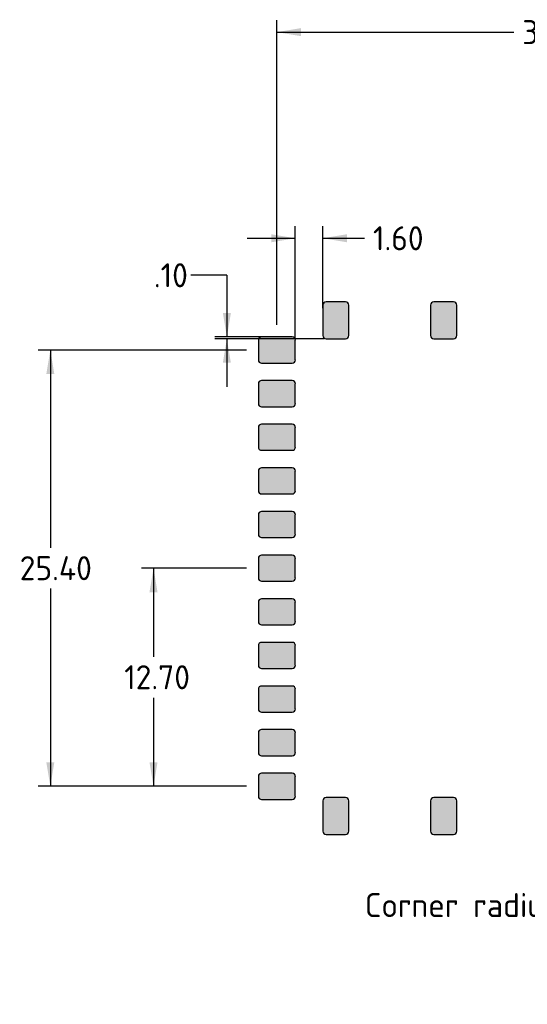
# Model space of a CAD drawing. Header units: millimetres. Extents: x 10 to 287, y 2 to 200.
# Tile 6 of 7: x 118 to 148, y 92 to 149. Entities that reach past the tile are written whole.
import ezdxf
from ezdxf import colors
from ezdxf.entities.mleader import LeaderData, LeaderLine
from ezdxf.enums import TextEntityAlignment as Align
from ezdxf.math import Vec2, Vec3

# ---------------------------------------------------------------- set-up
doc = ezdxf.new("R2010")
doc.units = ezdxf.units.MM
doc.layers.add('Default', color=7, linetype='Continuous')
doc.layers.add('TopLayer', color=7, linetype='Continuous')
doc.styles.add('SEACAD_Solid_Edge_ISO', font='seiso.ttf')
doc.dimstyles.new('CAEN_FORI', dxfattribs={"dimtxt": 1.4, "dimasz": 1.4, "dimexe": 0.7, "dimexo": 0.7, "dimgap": 0.35, "dimtad": 0, "dimtih": 1, "dimtoh": 1, "dimzin": 4, "dimdsep": 46, "dimtxsty": 'SEACAD_Solid_Edge_ISO', "dimblk1": '_SE_FILLED', "dimblk2": '_SE_FILLED', "dimsah": 1, "dimcen": 0.7, "dimadec": 0, "dimazin": 0, "dimtfac": 0.8, "dimtofl": 0, "dimtmove": 0, "dimatfit": 3, "dimfxl": 1, "dimtolj": 1, "dimtzin": 4, "dimarcsym": 0})

# ---------------------------------------------------------------- blocks, each defined once
blk = doc.blocks.new('_SE_FILLED')
at = {"color": 0}
blk.add_line((0, 0), (-1, 0), dxfattribs=at)
blk.add_solid([(0, 0), (-1, -0.1665), (-1, 0.1665), (0, 0)], dxfattribs=at)
blk = doc.blocks.new('SE1')
at = {"layer": 'TopLayer', "color": 7, "linetype": 'Continuous'}
for p, q in [((143.611, 103.771), (142.472, 103.771)), ((142.282, 103.581), (142.282, 101.812)), ((143.801, 101.812), (143.801, 103.581)), ((142.472, 101.622), (143.611, 101.622))]:
    blk.add_line(p, q, dxfattribs=at)
for centre, start, end in [((142.472, 103.581), 90, 180), ((143.611, 103.581), 0, 90), ((142.472, 101.812), 180, 270), ((143.611, 101.812), 270, 0)]:
    blk.add_arc(centre, 0.19, start, end, dxfattribs=at)
blk = doc.blocks.new('SE')
at = {"layer": 'TopLayer'}
blk.add_blockref('SE1', (0, 0), dxfattribs=at)
blk = doc.blocks.new('SE13')
at = {"layer": 'TopLayer', "color": 7, "linetype": 'Continuous'}
for p, q in [((142.282, 132.441), (142.282, 130.671)), ((143.611, 132.63), (142.472, 132.63)), ((143.801, 130.671), (143.801, 132.441)), ((142.472, 130.482), (143.611, 130.482))]:
    blk.add_line(p, q, dxfattribs=at)
for centre, start, end in [((142.472, 132.441), 90, 180), ((143.611, 132.441), 0, 90), ((142.472, 130.671), 180, 270), ((143.611, 130.671), 270, 0)]:
    blk.add_arc(centre, 0.19, start, end, dxfattribs=at)
blk = doc.blocks.new('SE12')
at = {"layer": 'TopLayer'}
blk.add_blockref('SE13', (0, 0), dxfattribs=at)
blk = doc.blocks.new('SE15')
at = {"layer": 'TopLayer', "color": 7, "linetype": 'Continuous'}
for p, q in [((136.008, 132.441), (136.008, 130.671)), ((137.337, 132.63), (136.198, 132.63)), ((137.527, 130.671), (137.527, 132.441)), ((136.198, 130.482), (137.337, 130.482))]:
    blk.add_line(p, q, dxfattribs=at)
for centre, start, end in [((136.198, 132.441), 90, 180), ((137.337, 132.441), 0, 90), ((136.198, 130.671), 180, 270), ((137.337, 130.671), 270, 0)]:
    blk.add_arc(centre, 0.19, start, end, dxfattribs=at)
blk = doc.blocks.new('SE14')
at = {"layer": 'TopLayer'}
blk.add_blockref('SE15', (0, 0), dxfattribs=at)
blk = doc.blocks.new('SE17')
at = {"layer": 'TopLayer', "color": 7, "linetype": 'Continuous'}
for p, q in [((137.337, 103.771), (136.198, 103.771)), ((136.008, 103.581), (136.008, 101.812)), ((137.527, 101.812), (137.527, 103.581)), ((136.198, 101.622), (137.337, 101.622))]:
    blk.add_line(p, q, dxfattribs=at)
for centre, start, end in [((136.198, 103.581), 90, 180), ((137.337, 103.581), 0, 90), ((136.198, 101.812), 180, 270), ((137.337, 101.812), 270, 0)]:
    blk.add_arc(centre, 0.19, start, end, dxfattribs=at)
blk = doc.blocks.new('SE16')
at = {"layer": 'TopLayer'}
blk.add_blockref('SE17', (0, 0), dxfattribs=at)
blk = doc.blocks.new('SE21')
at = {"layer": 'TopLayer', "color": 7, "linetype": 'Continuous'}
for p, q in [((132.262, 110.076), (132.262, 108.937)), ((134.221, 110.266), (132.451, 110.266)), ((134.41, 108.937), (134.41, 110.076)), ((132.451, 108.747), (134.221, 108.747))]:
    blk.add_line(p, q, dxfattribs=at)
for centre, start, end in [((132.451, 110.076), 90, 180), ((134.221, 110.076), 0, 90), ((132.451, 108.937), 180, 270), ((134.221, 108.937), 270, 0)]:
    blk.add_arc(centre, 0.19, start, end, dxfattribs=at)
blk = doc.blocks.new('SE20')
at = {"layer": 'TopLayer'}
blk.add_blockref('SE21', (0, 0), dxfattribs=at)
blk = doc.blocks.new('SE35')
at = {"layer": 'TopLayer', "color": 7, "linetype": 'Continuous'}
for p, q in [((132.262, 122.776), (132.262, 121.637)), ((134.221, 122.966), (132.451, 122.966)), ((134.41, 121.637), (134.41, 122.776)), ((132.451, 121.447), (134.221, 121.447))]:
    blk.add_line(p, q, dxfattribs=at)
for centre, start, end in [((132.451, 122.776), 90, 180), ((134.221, 122.776), 0, 90), ((132.451, 121.637), 180, 270), ((134.221, 121.637), 270, 0)]:
    blk.add_arc(centre, 0.19, start, end, dxfattribs=at)
blk = doc.blocks.new('SE34')
at = {"layer": 'TopLayer'}
blk.add_blockref('SE35', (0, 0), dxfattribs=at)
blk = doc.blocks.new('SE37')
at = {"layer": 'TopLayer', "color": 7, "linetype": 'Continuous'}
for p, q in [((132.262, 125.316), (132.262, 124.177)), ((134.221, 125.506), (132.451, 125.506)), ((134.41, 124.177), (134.41, 125.316)), ((132.451, 123.987), (134.221, 123.987))]:
    blk.add_line(p, q, dxfattribs=at)
for centre, start, end in [((132.451, 125.316), 90, 180), ((134.221, 125.316), 0, 90), ((132.451, 124.177), 180, 270), ((134.221, 124.177), 270, 0)]:
    blk.add_arc(centre, 0.19, start, end, dxfattribs=at)
blk = doc.blocks.new('SE36')
at = {"layer": 'TopLayer'}
blk.add_blockref('SE37', (0, 0), dxfattribs=at)
blk = doc.blocks.new('SE39')
at = {"layer": 'TopLayer', "color": 7, "linetype": 'Continuous'}
for p, q in [((132.262, 117.696), (132.262, 116.557)), ((134.221, 117.886), (132.451, 117.886)), ((134.41, 116.557), (134.41, 117.696)), ((132.451, 116.367), (134.221, 116.367))]:
    blk.add_line(p, q, dxfattribs=at)
for centre, start, end in [((132.451, 117.696), 90, 180), ((134.221, 117.696), 0, 90), ((132.451, 116.557), 180, 270), ((134.221, 116.557), 270, 0)]:
    blk.add_arc(centre, 0.19, start, end, dxfattribs=at)
blk = doc.blocks.new('SE38')
at = {"layer": 'TopLayer'}
blk.add_blockref('SE39', (0, 0), dxfattribs=at)
blk = doc.blocks.new('SE43')
at = {"layer": 'TopLayer', "color": 7, "linetype": 'Continuous'}
for p, q in [((132.262, 104.996), (132.262, 103.857)), ((134.221, 105.186), (132.451, 105.186)), ((134.41, 103.857), (134.41, 104.996)), ((132.451, 103.667), (134.221, 103.667))]:
    blk.add_line(p, q, dxfattribs=at)
for centre, start, end in [((132.451, 104.996), 90, 180), ((134.221, 104.996), 0, 90), ((132.451, 103.857), 180, 270), ((134.221, 103.857), 270, 0)]:
    blk.add_arc(centre, 0.19, start, end, dxfattribs=at)
blk = doc.blocks.new('SE42')
at = {"layer": 'TopLayer'}
blk.add_blockref('SE43', (0, 0), dxfattribs=at)
blk = doc.blocks.new('SE45')
at = {"layer": 'TopLayer', "color": 7, "linetype": 'Continuous'}
for p, q in [((132.262, 127.856), (132.262, 126.717)), ((134.221, 128.046), (132.451, 128.046)), ((134.41, 126.717), (134.41, 127.856)), ((132.451, 126.527), (134.221, 126.527))]:
    blk.add_line(p, q, dxfattribs=at)
for centre, start, end in [((132.451, 127.856), 90, 180), ((134.221, 127.856), 0, 90), ((132.451, 126.717), 180, 270), ((134.221, 126.717), 270, 0)]:
    blk.add_arc(centre, 0.19, start, end, dxfattribs=at)
blk = doc.blocks.new('SE44')
at = {"layer": 'TopLayer'}
blk.add_blockref('SE45', (0, 0), dxfattribs=at)
blk = doc.blocks.new('SE47')
at = {"layer": 'TopLayer', "color": 7, "linetype": 'Continuous'}
for p, q in [((134.221, 120.426), (132.451, 120.426)), ((132.262, 120.236), (132.262, 119.097)), ((134.41, 119.097), (134.41, 120.236)), ((132.451, 118.907), (134.221, 118.907))]:
    blk.add_line(p, q, dxfattribs=at)
for centre, start, end in [((132.451, 120.236), 90, 180), ((134.221, 120.236), 0, 90), ((132.451, 119.097), 180, 270), ((134.221, 119.097), 270, 0)]:
    blk.add_arc(centre, 0.19, start, end, dxfattribs=at)
blk = doc.blocks.new('SE46')
at = {"layer": 'TopLayer'}
blk.add_blockref('SE47', (0, 0), dxfattribs=at)
blk = doc.blocks.new('SE49')
at = {"layer": 'TopLayer', "color": 7, "linetype": 'Continuous'}
for p, q in [((132.262, 107.536), (132.262, 106.397)), ((134.221, 107.726), (132.451, 107.726)), ((134.41, 106.397), (134.41, 107.536)), ((132.451, 106.207), (134.221, 106.207))]:
    blk.add_line(p, q, dxfattribs=at)
for centre, start, end in [((132.451, 107.536), 90, 180), ((134.221, 107.536), 0, 90), ((132.451, 106.397), 180, 270), ((134.221, 106.397), 270, 0)]:
    blk.add_arc(centre, 0.19, start, end, dxfattribs=at)
blk = doc.blocks.new('SE48')
at = {"layer": 'TopLayer'}
blk.add_blockref('SE49', (0, 0), dxfattribs=at)
blk = doc.blocks.new('SE59')
at = {"layer": 'TopLayer', "color": 7, "linetype": 'Continuous'}
for p, q in [((134.221, 115.346), (132.451, 115.346)), ((132.262, 115.156), (132.262, 114.017)), ((134.41, 114.017), (134.41, 115.156)), ((132.451, 113.827), (134.221, 113.827))]:
    blk.add_line(p, q, dxfattribs=at)
for centre, start, end in [((132.451, 115.156), 90, 180), ((134.221, 115.156), 0, 90), ((132.451, 114.017), 180, 270), ((134.221, 114.017), 270, 0)]:
    blk.add_arc(centre, 0.19, start, end, dxfattribs=at)
blk = doc.blocks.new('SE58')
at = {"layer": 'TopLayer'}
blk.add_blockref('SE59', (0, 0), dxfattribs=at)
blk = doc.blocks.new('SE61')
at = {"layer": 'TopLayer', "color": 7, "linetype": 'Continuous'}
for p, q in [((132.262, 112.616), (132.262, 111.477)), ((134.221, 112.806), (132.451, 112.806)), ((134.41, 111.477), (134.41, 112.616)), ((132.451, 111.287), (134.221, 111.287))]:
    blk.add_line(p, q, dxfattribs=at)
for centre, start, end in [((132.451, 112.616), 90, 180), ((134.221, 112.616), 0, 90), ((132.451, 111.477), 180, 270), ((134.221, 111.477), 270, 0)]:
    blk.add_arc(centre, 0.19, start, end, dxfattribs=at)
blk = doc.blocks.new('SE60')
at = {"layer": 'TopLayer'}
blk.add_blockref('SE61', (0, 0), dxfattribs=at)
blk = doc.blocks.new('SE63')
at = {"layer": 'TopLayer', "color": 7, "linetype": 'Continuous'}
for p, q in [((132.262, 130.396), (132.262, 129.257)), ((134.221, 130.586), (132.451, 130.586)), ((134.41, 129.257), (134.41, 130.396)), ((132.451, 129.067), (134.221, 129.067))]:
    blk.add_line(p, q, dxfattribs=at)
for centre, start, end in [((132.451, 130.396), 90, 180), ((134.221, 130.396), 0, 90), ((132.451, 129.257), 180, 270), ((134.221, 129.257), 270, 0)]:
    blk.add_arc(centre, 0.19, start, end, dxfattribs=at)
blk = doc.blocks.new('SE62')
at = {"layer": 'TopLayer'}
blk.add_blockref('SE63', (0, 0), dxfattribs=at)
blk = doc.blocks.new('DMBLK1')
at = {"layer": 'Default', "linetype": 'Continuous'}
for points in [[(134.736, 148.566), (133.336, 148.332), (134.736, 148.099)], [(163.798, 148.566), (163.798, 148.099), (165.198, 148.332)]]:
    blk.add_hatch(color=7, dxfattribs=at).paths.add_polyline_path(points)
at = {"layer": 'Default', "color": 7, "linetype": 'Continuous'}
for p, q in [((133.336, 131.286), (133.336, 149.032)), ((165.198, 131.286), (165.198, 149.032)), ((133.336, 148.332), (147.122, 148.332)), ((151.411, 148.332), (165.198, 148.332))]:
    blk.add_line(p, q, dxfattribs=at)
at = {"layer": 'Default', "color": 7, "linetype": 'Continuous', "style": 'SEACAD_Solid_Edge_ISO'}
blk.add_text('31.86', height=1.4, dxfattribs=at).set_placement((147.612, 149.032), align=Align.TOP_LEFT)
blk = doc.blocks.new('DMBLK3')
at = {"layer": 'Default', "linetype": 'Continuous'}
for points in [[(119.928, 128.426), (120.395, 128.426), (120.162, 129.826)], [(119.928, 105.826), (120.162, 104.426), (120.395, 105.826)]]:
    blk.add_hatch(color=7, dxfattribs=at).paths.add_polyline_path(points)
at = {"layer": 'Default', "color": 7, "linetype": 'Continuous'}
for p, q in [((131.562, 129.826), (119.462, 129.826)), ((120.162, 129.826), (120.162, 118.316)), ((120.162, 115.936), (120.162, 104.426)), ((131.562, 104.426), (119.462, 104.426))]:
    blk.add_line(p, q, dxfattribs=at)
at = {"layer": 'Default', "color": 7, "linetype": 'Continuous', "style": 'SEACAD_Solid_Edge_ISO'}
blk.add_text('25.40', height=1.4, dxfattribs=at).set_placement((118.38, 117.826), align=Align.TOP_LEFT)
blk = doc.blocks.new('DMBLK4')
at = {"layer": 'Default', "linetype": 'Continuous'}
for points in [[(130.195, 131.986), (130.429, 130.586), (130.662, 131.986)], [(130.195, 129.082), (130.662, 129.082), (130.429, 130.482)]]:
    blk.add_hatch(color=7, dxfattribs=at).paths.add_polyline_path(points)
at = {"layer": 'Default', "color": 7, "linetype": 'Continuous'}
for p, q in [((130.429, 134.178), (128.329, 134.178)), ((130.429, 134.178), (130.429, 130.586)), ((132.636, 130.586), (129.729, 130.586)), ((136.068, 130.482), (129.729, 130.482)), ((130.429, 130.482), (130.429, 127.682))]:
    blk.add_line(p, q, dxfattribs=at)
at = {"layer": 'Default', "color": 7, "linetype": 'Continuous', "style": 'SEACAD_Solid_Edge_ISO'}
blk.add_text('.10', height=1.4, dxfattribs=at).set_placement((126.184, 134.878), align=Align.TOP_LEFT)
blk = doc.blocks.new('DMBLK5')
at = {"layer": 'Default', "linetype": 'Continuous'}
for points in [[(133.01, 136.566), (133.01, 136.099), (134.41, 136.332)], [(137.408, 136.566), (136.008, 136.332), (137.408, 136.099)]]:
    blk.add_hatch(color=7, dxfattribs=at).paths.add_polyline_path(points)
at = {"layer": 'Default', "color": 7, "linetype": 'Continuous'}
for p, q in [((134.41, 130.526), (134.41, 137.032)), ((136.008, 132.256), (136.008, 137.032)), ((131.61, 136.332), (134.41, 136.332)), ((136.008, 136.332), (138.436, 136.332))]:
    blk.add_line(p, q, dxfattribs=at)
at = {"layer": 'Default', "color": 7, "linetype": 'Continuous', "style": 'SEACAD_Solid_Edge_ISO'}
blk.add_text('1.60', height=1.4, dxfattribs=at).set_placement((138.926, 137.032), align=Align.TOP_LEFT)
blk = doc.blocks.new('DMBLK9')
at = {"layer": 'Default', "linetype": 'Continuous'}
for points in [[(125.928, 115.726), (126.395, 115.726), (126.162, 117.126)], [(125.928, 105.826), (126.162, 104.426), (126.395, 105.826)]]:
    blk.add_hatch(color=7, dxfattribs=at).paths.add_polyline_path(points)
at = {"layer": 'Default', "color": 7, "linetype": 'Continuous'}
for p, q in [((131.562, 117.126), (125.462, 117.126)), ((126.162, 117.126), (126.162, 111.966)), ((126.162, 109.586), (126.162, 104.426)), ((131.562, 104.426), (125.462, 104.426))]:
    blk.add_line(p, q, dxfattribs=at)
at = {"layer": 'Default', "color": 7, "linetype": 'Continuous', "style": 'SEACAD_Solid_Edge_ISO'}
blk.add_text('12.70', height=1.4, dxfattribs=at).set_placement((124.459, 111.476), align=Align.TOP_LEFT)

msp = doc.modelspace()

# ---------------------------------------------------------------- hatches: boundary and pattern name
at = {"layer": 'TopLayer', "linetype": 'Continuous'}
h = msp.add_hatch(color=7, dxfattribs=at)
edge = h.paths.add_edge_path()
edge.add_arc((136.198, 132.441), 0.19, 90, 180)
edge.add_line((136.008, 132.441), (136.008, 130.671))
edge.add_arc((136.198, 130.671), 0.19, 180, 270)
edge.add_line((136.198, 130.482), (137.337, 130.482))
edge.add_arc((137.337, 130.671), 0.19, 270, 360)
edge.add_line((137.527, 130.671), (137.527, 132.441))
edge.add_arc((137.337, 132.441), 0.19, 0, 90)
edge.add_line((137.337, 132.63), (136.198, 132.63))
h = msp.add_hatch(color=7, dxfattribs=at)
edge = h.paths.add_edge_path()
edge.add_arc((142.472, 132.441), 0.19, 90, 180)
edge.add_line((142.282, 132.441), (142.282, 130.671))
edge.add_arc((142.472, 130.671), 0.19, 180, 270)
edge.add_line((142.472, 130.482), (143.611, 130.482))
edge.add_arc((143.611, 130.671), 0.19, 270, 360)
edge.add_line((143.801, 130.671), (143.801, 132.441))
edge.add_arc((143.611, 132.441), 0.19, 0, 90)
edge.add_line((143.611, 132.63), (142.472, 132.63))
h = msp.add_hatch(color=7, dxfattribs=at)
edge = h.paths.add_edge_path()
edge.add_arc((132.451, 130.396), 0.19, 90, 180)
edge.add_line((132.262, 130.396), (132.262, 129.257))
edge.add_arc((132.451, 129.257), 0.19, 180, 270)
edge.add_line((132.451, 129.067), (134.221, 129.067))
edge.add_arc((134.221, 129.257), 0.19, 270, 360)
edge.add_line((134.41, 129.257), (134.41, 130.396))
edge.add_arc((134.221, 130.396), 0.19, 0, 90)
edge.add_line((134.221, 130.586), (132.451, 130.586))
h = msp.add_hatch(color=7, dxfattribs=at)
edge = h.paths.add_edge_path()
edge.add_arc((132.451, 127.856), 0.19, 90, 180)
edge.add_line((132.262, 127.856), (132.262, 126.717))
edge.add_arc((132.451, 126.717), 0.19, 180, 270)
edge.add_line((132.451, 126.527), (134.221, 126.527))
edge.add_arc((134.221, 126.717), 0.19, 270, 360)
edge.add_line((134.41, 126.717), (134.41, 127.856))
edge.add_arc((134.221, 127.856), 0.19, 0, 90)
edge.add_line((134.221, 128.046), (132.451, 128.046))
h = msp.add_hatch(color=7, dxfattribs=at)
edge = h.paths.add_edge_path()
edge.add_arc((132.451, 125.316), 0.19, 90, 180)
edge.add_line((132.262, 125.316), (132.262, 124.177))
edge.add_arc((132.451, 124.177), 0.19, 180, 270)
edge.add_line((132.451, 123.987), (134.221, 123.987))
edge.add_arc((134.221, 124.177), 0.19, 270, 360)
edge.add_line((134.41, 124.177), (134.41, 125.316))
edge.add_arc((134.221, 125.316), 0.19, 0, 90)
edge.add_line((134.221, 125.506), (132.451, 125.506))
h = msp.add_hatch(color=7, dxfattribs=at)
edge = h.paths.add_edge_path()
edge.add_arc((132.451, 122.776), 0.19, 90, 180)
edge.add_line((132.262, 122.776), (132.262, 121.637))
edge.add_arc((132.451, 121.637), 0.19, 180, 270)
edge.add_line((132.451, 121.447), (134.221, 121.447))
edge.add_arc((134.221, 121.637), 0.19, 270, 360)
edge.add_line((134.41, 121.637), (134.41, 122.776))
edge.add_arc((134.221, 122.776), 0.19, 0, 90)
edge.add_line((134.221, 122.966), (132.451, 122.966))
h = msp.add_hatch(color=7, dxfattribs=at)
edge = h.paths.add_edge_path()
edge.add_arc((132.451, 120.236), 0.19, 90, 180)
edge.add_line((132.262, 120.236), (132.262, 119.097))
edge.add_arc((132.451, 119.097), 0.19, 180, 270)
edge.add_line((132.451, 118.907), (134.221, 118.907))
edge.add_arc((134.221, 119.097), 0.19, 270, 360)
edge.add_line((134.41, 119.097), (134.41, 120.236))
edge.add_arc((134.221, 120.236), 0.19, 0, 90)
edge.add_line((134.221, 120.426), (132.451, 120.426))
h = msp.add_hatch(color=7, dxfattribs=at)
edge = h.paths.add_edge_path()
edge.add_arc((132.451, 117.696), 0.19, 90, 180)
edge.add_line((132.262, 117.696), (132.262, 116.557))
edge.add_arc((132.451, 116.557), 0.19, 180, 270)
edge.add_line((132.451, 116.367), (134.221, 116.367))
edge.add_arc((134.221, 116.557), 0.19, 270, 360)
edge.add_line((134.41, 116.557), (134.41, 117.696))
edge.add_arc((134.221, 117.696), 0.19, 0, 90)
edge.add_line((134.221, 117.886), (132.451, 117.886))
h = msp.add_hatch(color=7, dxfattribs=at)
edge = h.paths.add_edge_path()
edge.add_arc((132.451, 115.156), 0.19, 90, 180)
edge.add_line((132.262, 115.156), (132.262, 114.017))
edge.add_arc((132.451, 114.017), 0.19, 180, 270)
edge.add_line((132.451, 113.827), (134.221, 113.827))
edge.add_arc((134.221, 114.017), 0.19, 270, 360)
edge.add_line((134.41, 114.017), (134.41, 115.156))
edge.add_arc((134.221, 115.156), 0.19, 0, 90)
edge.add_line((134.221, 115.346), (132.451, 115.346))
h = msp.add_hatch(color=7, dxfattribs=at)
edge = h.paths.add_edge_path()
edge.add_arc((132.451, 112.616), 0.19, 90, 180)
edge.add_line((132.262, 112.616), (132.262, 111.477))
edge.add_arc((132.451, 111.477), 0.19, 180, 270)
edge.add_line((132.451, 111.287), (134.221, 111.287))
edge.add_arc((134.221, 111.477), 0.19, 270, 360)
edge.add_line((134.41, 111.477), (134.41, 112.616))
edge.add_arc((134.221, 112.616), 0.19, 0, 90)
edge.add_line((134.221, 112.806), (132.451, 112.806))
h = msp.add_hatch(color=7, dxfattribs=at)
edge = h.paths.add_edge_path()
edge.add_arc((132.451, 110.076), 0.19, 90, 180)
edge.add_line((132.262, 110.076), (132.262, 108.937))
edge.add_arc((132.451, 108.937), 0.19, 180, 270)
edge.add_line((132.451, 108.747), (134.221, 108.747))
edge.add_arc((134.221, 108.937), 0.19, 270, 360)
edge.add_line((134.41, 108.937), (134.41, 110.076))
edge.add_arc((134.221, 110.076), 0.19, 0, 90)
edge.add_line((134.221, 110.266), (132.451, 110.266))
h = msp.add_hatch(color=7, dxfattribs=at)
edge = h.paths.add_edge_path()
edge.add_arc((132.451, 107.536), 0.19, 90, 180)
edge.add_line((132.262, 107.536), (132.262, 106.397))
edge.add_arc((132.451, 106.397), 0.19, 180, 270)
edge.add_line((132.451, 106.207), (134.221, 106.207))
edge.add_arc((134.221, 106.397), 0.19, 270, 360)
edge.add_line((134.41, 106.397), (134.41, 107.536))
edge.add_arc((134.221, 107.536), 0.19, 0, 90)
edge.add_line((134.221, 107.726), (132.451, 107.726))
h = msp.add_hatch(color=7, dxfattribs=at)
edge = h.paths.add_edge_path()
edge.add_arc((132.451, 104.996), 0.19, 90, 180)
edge.add_line((132.262, 104.996), (132.262, 103.857))
edge.add_arc((132.451, 103.857), 0.19, 180, 270)
edge.add_line((132.451, 103.667), (134.221, 103.667))
edge.add_arc((134.221, 103.857), 0.19, 270, 360)
edge.add_line((134.41, 103.857), (134.41, 104.996))
edge.add_arc((134.221, 104.996), 0.19, 0, 90)
edge.add_line((134.221, 105.186), (132.451, 105.186))
h = msp.add_hatch(color=7, dxfattribs=at)
edge = h.paths.add_edge_path()
edge.add_arc((136.198, 103.581), 0.19, 90, 180)
edge.add_line((136.008, 103.581), (136.008, 101.812))
edge.add_arc((136.198, 101.812), 0.19, 180, 270)
edge.add_line((136.198, 101.622), (137.337, 101.622))
edge.add_arc((137.337, 101.812), 0.19, 270, 360)
edge.add_line((137.527, 101.812), (137.527, 103.581))
edge.add_arc((137.337, 103.581), 0.19, 0, 90)
edge.add_line((137.337, 103.771), (136.198, 103.771))
h = msp.add_hatch(color=7, dxfattribs=at)
edge = h.paths.add_edge_path()
edge.add_arc((142.472, 103.581), 0.19, 90, 180)
edge.add_line((142.282, 103.581), (142.282, 101.812))
edge.add_arc((142.472, 101.812), 0.19, 180, 270)
edge.add_line((142.472, 101.622), (143.611, 101.622))
edge.add_arc((143.611, 101.812), 0.19, 270, 360)
edge.add_line((143.801, 101.812), (143.801, 103.581))
edge.add_arc((143.611, 103.581), 0.19, 0, 90)
edge.add_line((143.611, 103.771), (142.472, 103.771))

# ---------------------------------------------------------------- linework, layer by layer
at = {"layer": 'TopLayer', "color": 7, "linetype": 'Continuous'}
for p, q in [((136.008, 132.441), (136.008, 130.671)), ((137.337, 132.63), (136.198, 132.63)), ((137.527, 130.671), (137.527, 132.441)), ((142.282, 132.441), (142.282, 130.671)), ((143.611, 132.63), (142.472, 132.63)), ((143.801, 130.671), (143.801, 132.441)), ((132.262, 130.396), (132.262, 129.257)), ((134.221, 130.586), (132.451, 130.586)), ((134.41, 129.257), (134.41, 130.396)), ((136.198, 130.482), (137.337, 130.482)), ((142.472, 130.482), (143.611, 130.482)), ((132.451, 129.067), (134.221, 129.067)), ((132.262, 127.856), (132.262, 126.717)), ((134.221, 128.046), (132.451, 128.046)), ((134.41, 126.717), (134.41, 127.856)), ((132.451, 126.527), (134.221, 126.527)), ((132.262, 125.316), (132.262, 124.177)), ((134.221, 125.506), (132.451, 125.506)), ((134.41, 124.177), (134.41, 125.316)), ((132.451, 123.987), (134.221, 123.987)), ((132.262, 122.776), (132.262, 121.637)), ((134.221, 122.966), (132.451, 122.966)), ((134.41, 121.637), (134.41, 122.776)), ((132.451, 121.447), (134.221, 121.447)), ((134.221, 120.426), (132.451, 120.426)), ((132.262, 120.236), (132.262, 119.097)), ((134.41, 119.097), (134.41, 120.236)), ((132.451, 118.907), (134.221, 118.907)), ((132.262, 117.696), (132.262, 116.557)), ((134.221, 117.886), (132.451, 117.886)), ((134.41, 116.557), (134.41, 117.696)), ((132.451, 116.367), (134.221, 116.367)), ((134.221, 115.346), (132.451, 115.346)), ((132.262, 115.156), (132.262, 114.017)), ((134.41, 114.017), (134.41, 115.156)), ((132.451, 113.827), (134.221, 113.827)), ((132.262, 112.616), (132.262, 111.477)), ((134.221, 112.806), (132.451, 112.806)), ((134.41, 111.477), (134.41, 112.616)), ((132.451, 111.287), (134.221, 111.287)), ((132.262, 110.076), (132.262, 108.937)), ((134.221, 110.266), (132.451, 110.266)), ((134.41, 108.937), (134.41, 110.076)), ((132.451, 108.747), (134.221, 108.747)), ((132.262, 107.536), (132.262, 106.397)), ((134.221, 107.726), (132.451, 107.726)), ((134.41, 106.397), (134.41, 107.536)), ((132.451, 106.207), (134.221, 106.207)), ((132.262, 104.996), (132.262, 103.857)), ((134.221, 105.186), (132.451, 105.186)), ((134.41, 103.857), (134.41, 104.996)), ((137.337, 103.771), (136.198, 103.771)), ((143.611, 103.771), (142.472, 103.771)), ((132.451, 103.667), (134.221, 103.667)), ((136.008, 103.581), (136.008, 101.812)), ((137.527, 101.812), (137.527, 103.581)), ((142.282, 103.581), (142.282, 101.812)), ((143.801, 101.812), (143.801, 103.581)), ((136.198, 101.622), (137.337, 101.622)), ((142.472, 101.622), (143.611, 101.622))]:
    msp.add_line(p, q, dxfattribs=at)
for centre, start, end in [((136.198, 132.441), 90, 180), ((137.337, 132.441), 0, 90), ((142.472, 132.441), 90, 180), ((143.611, 132.441), 0, 90), ((132.451, 130.396), 90, 180), ((134.221, 130.396), 0, 90), ((136.198, 130.671), 180, 270), ((137.337, 130.671), 270, 0), ((142.472, 130.671), 180, 270), ((143.611, 130.671), 270, 0), ((132.451, 129.257), 180, 270), ((134.221, 129.257), 270, 0), ((132.451, 127.856), 90, 180), ((134.221, 127.856), 0, 90), ((132.451, 126.717), 180, 270), ((134.221, 126.717), 270, 0), ((132.451, 125.316), 90, 180), ((134.221, 125.316), 0, 90), ((132.451, 124.177), 180, 270), ((134.221, 124.177), 270, 0), ((132.451, 122.776), 90, 180), ((134.221, 122.776), 0, 90), ((132.451, 121.637), 180, 270), ((134.221, 121.637), 270, 0), ((132.451, 120.236), 90, 180), ((134.221, 120.236), 0, 90), ((132.451, 119.097), 180, 270), ((134.221, 119.097), 270, 0), ((132.451, 117.696), 90, 180), ((134.221, 117.696), 0, 90), ((132.451, 116.557), 180, 270), ((134.221, 116.557), 270, 0), ((132.451, 115.156), 90, 180), ((134.221, 115.156), 0, 90), ((132.451, 114.017), 180, 270), ((134.221, 114.017), 270, 0), ((132.451, 112.616), 90, 180), ((134.221, 112.616), 0, 90), ((132.451, 111.477), 180, 270), ((134.221, 111.477), 270, 0), ((132.451, 110.076), 90, 180), ((134.221, 110.076), 0, 90), ((132.451, 108.937), 180, 270), ((134.221, 108.937), 270, 0), ((132.451, 107.536), 90, 180), ((134.221, 107.536), 0, 90), ((132.451, 106.397), 180, 270), ((134.221, 106.397), 270, 0), ((132.451, 104.996), 90, 180), ((134.221, 104.996), 0, 90), ((132.451, 103.857), 180, 270), ((134.221, 103.857), 270, 0), ((136.198, 103.581), 90, 180), ((137.337, 103.581), 0, 90), ((142.472, 103.581), 90, 180), ((143.611, 103.581), 0, 90), ((136.198, 101.812), 180, 270), ((137.337, 101.812), 270, 0), ((142.472, 101.812), 180, 270), ((143.611, 101.812), 270, 0)]:
    msp.add_arc(centre, 0.19, start, end, dxfattribs=at)

# ---------------------------------------------------------------- block references
for name in ['SE14', 'SE12', 'SE62', 'SE44', 'SE36', 'SE34', 'SE46', 'SE38', 'SE58', 'SE60', 'SE20', 'SE48', 'SE42', 'SE16', 'SE']:
    msp.add_blockref(name, (0, 0))

# ---------------------------------------------------------------- dimensions: what is measured, and where the dimension line sits
at = {"layer": 'Default', "color": 7, "linetype": 'Continuous'}
for base, p1, p2, angle, picture, middle in [((133.336, 148.332), (133.336, 130.586), (165.198, 130.586), 0, 'DMBLK1', (149.267, 148.332)), ((120.162, 129.826), (132.262, 129.826), (132.262, 104.426), 270, 'DMBLK3', (120.162, 117.126)), ((126.162, 117.126), (132.262, 117.126), (132.262, 104.426), 270, 'DMBLK9', (126.162, 110.776))]:
    dim = msp.add_linear_dim(base=base, p1=p1, p2=p2, angle=angle, text='\\A1;<>', dimstyle='CAEN_FORI', dxfattribs=at)
    dim.commit()
    dim.dimension.update_dxf_attribs({"geometry": picture, "text_midpoint": middle, "dimtype": 161})
dim = msp.add_linear_dim(base=(136.008, 136.332), p1=(134.41, 129.826), p2=(136.008, 131.556), text='\\A1;<>', dimstyle='CAEN_FORI', dxfattribs=at)
dim.commit()
dim.dimension.update_dxf_attribs({"geometry": 'DMBLK5', "text_midpoint": (138.436, 136.332), "dimtype": 160})
dim = msp.add_linear_dim(base=(130.429, 130.482), p1=(133.336, 130.586), p2=(136.768, 130.482), angle=90, text='\\A1;<>', dimstyle='CAEN_FORI', override={"dimtmove": 1}, dxfattribs=at)
dim.commit()
dim.dimension.update_dxf_attribs({"geometry": 'DMBLK4', "text_midpoint": (128.329, 134.178), "dimtype": 160})

# ---------------------------------------------------------------- leaders
ml = msp.add_multileader_mtext('Standard', dxfattribs=at)
ml.set_content('{\\pxsm0.9;\\fSolid Edge ISO|b0||i0||c0|p34;\\W1.;Corner radius 25%\\P}', color=256)
ml.set_leader_properties()
ml.set_arrow_properties(name='_SE_FILLED')
ml.build(insert=Vec2(0, 0))
ml.multileader.update_dxf_attribs({"dogleg_length": 0, "arrow_head_size": 1.4})
ctx = ml.context
ctx.base_point, ctx.char_height, ctx.arrow_head_size, ctx.landing_gap_size = Vec3(136.455, 98.807), 1.4, 1.4, 0.49
notes = []
notes.append((ctx, [(0, (1, 1, 0), (151.619, 97.507), (-1, 0), 0, [(0, [(154.128, 101.622)], 0, [])])]))
ctx.mtext.insert = Vec3(138.455, 98.211)
for ctx, leaders in notes:
    for number, flags, end, landing, length, lines in leaders:
        leader = LeaderData()
        leader.index, (leader.has_last_leader_line, leader.has_dogleg_vector, leader.attachment_direction) = number, flags
        leader.last_leader_point, leader.dogleg_vector, leader.dogleg_length = Vec3(end), Vec3(landing), length
        for number, points, colour, breaks in lines:
            line = LeaderLine()
            line.index, line.vertices, line.color, line.breaks = number, Vec3.list(points), colors.encode_raw_color(colour), breaks
            leader.lines.append(line)
        ctx.leaders.append(leader)

doc.saveas('drawing.dxf')
